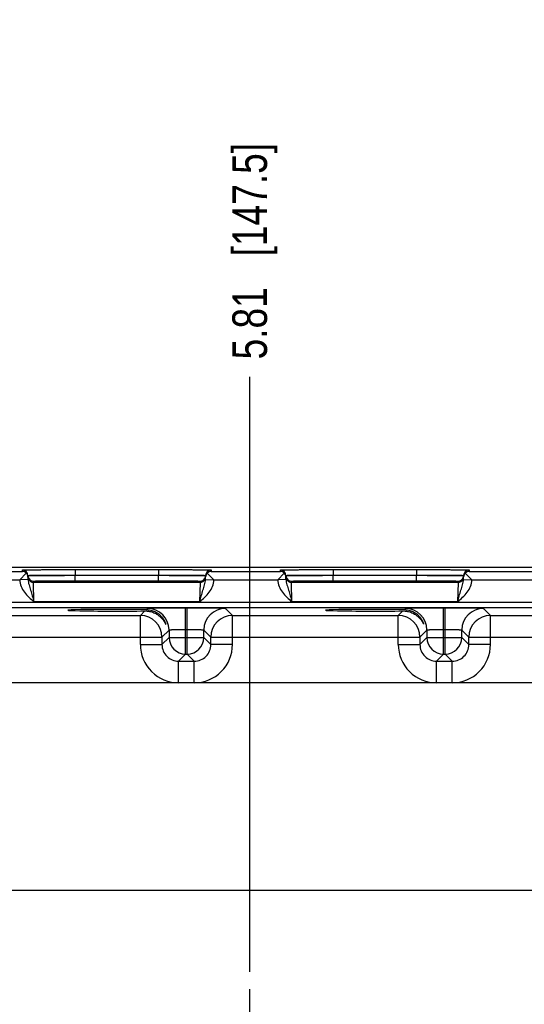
# Model space of a CAD drawing. Header units: inches. Extents: x 0 to 34, y 0 to 22.
# Tile 11 of 56: x 11 to 12.8, y 15.7 to 19.2. Entities that reach past the tile are written whole.
import ezdxf

# ---------------------------------------------------------------- set-up
doc = ezdxf.new("R2010")
doc.units = ezdxf.units.IN
doc.header["$LTSCALE"] = 1.87
doc.header["$MEASUREMENT"] = 0
doc.linetypes.add('CENTER', pattern=[0.6, 0.375, -0.075, 0.075, -0.075])
doc.layers.get('0').update_dxf_attribs({"linetype": 'CONTINUOUS'})
for name, color, linetype in [('02___PRT_ALL_AXES', 7, 'CONTINUOUS'), ('DIMENSIONS', 7, 'CONTINUOUS'), ('FOAM', 7, 'CONTINUOUS')]:
    doc.layers.add(name, color=color, linetype=linetype)
doc.styles.get("Standard").update_dxf_attribs({"font": 'txt', "width": 0.8})
doc.dimstyles.new('DIMSTYLE_1', dxfattribs={"dimtxt": 0.125, "dimasz": 0.18, "dimexe": 0.125, "dimexo": 0.0625, "dimgap": 0.03125, "dimtad": 0, "dimtih": 1, "dimtoh": 1, "dimzin": 4, "dimdsep": 46, "dimtxsty": 'STANDARD', "dimblk": '_FILLED', "dimblk1": '_FILLED', "dimblk2": '_FILLED', "dimcen": 0.09, "dimadec": 0, "dimazin": 0, "dimtp": 0.01, "dimtm": 0.01, "dimtfac": 1, "dimtofl": 0, "dimtmove": 0, "dimatfit": 3, "dimldrblk": '_FILLED', "dimfxl": 1, "dimtolj": 1, "dimtzin": 4, "dimarcsym": 0})

# ---------------------------------------------------------------- blocks, each defined once
blk = doc.blocks.new('*D19')
at = {"layer": 'DIMENSIONS', "color": 2, "linetype": 'CONTINUOUS'}
blk.add_line((11.8203, 15.8102), (11.8203, 17.9562), dxfattribs=at)
at = {"layer": 'DIMENSIONS', "color": 2, "linetype": 'CONTINUOUS', "insert": (11.7578, 18.0187), "char_height": 0.125, "width": 1.225, "attachment_point": 1, "rotation": 90, "line_spacing_factor": 0.9}
blk.add_mtext('5.81{\\Ftxt.shx;\\W1.000000;\\H0.125000; }[147.5]', dxfattribs=at)
blk = doc.blocks.new('_FILLED')
at = {"color": 0, "linetype": 'BYBLOCK'}
blk.add_solid([(0, 0), (-1, 0.174), (-1, -0.174)], dxfattribs=at)
blk = doc.blocks.new('*D20')
at = {"layer": 'DIMENSIONS', "color": 2, "linetype": 'CONTINUOUS'}
blk.add_line((15.5403, 15.8102), (15.5403, 17.9562), dxfattribs=at)
at = {"layer": 'DIMENSIONS', "color": 2, "linetype": 'CONTINUOUS', "insert": (15.4778, 18.0187), "char_height": 0.125, "width": 1.025, "attachment_point": 1, "rotation": 90, "line_spacing_factor": 0.9}
blk.add_mtext('9.53{\\Ftxt.shx;\\W1.000000;\\H0.125000; }[242]', dxfattribs=at)

msp = doc.modelspace()

# ---------------------------------------------------------------- linework, layer by layer
at = {"color": 7, "linetype": 'CONTINUOUS'}
for p, q in [((16.6522, 17.2687), (7.2288, 17.2687)), ((11.001, 17.2543), (11.0009, 17.2593)), ((11.1909, 17.2609), (11.1909, 17.2413)), ((11.1909, 17.2609), (11.4916, 17.2609)), ((11.4916, 17.2609), (11.4916, 17.2413)), ((11.6816, 17.2593), (11.6815, 17.2543)), ((11.931, 17.2543), (11.9309, 17.2593)), ((12.1209, 17.2609), (12.1209, 17.2413)), ((12.1209, 17.2609), (12.4216, 17.2609)), ((12.4216, 17.2609), (12.4216, 17.2413)), ((12.6116, 17.2593), (12.6115, 17.2543)), ((10.7515, 17.2543), (11.001, 17.2543)), ((10.7613, 17.2243), (10.9912, 17.2243)), ((11.015, 17.2485), (10.9912, 17.2243)), ((11.0212, 17.2249), (10.9913, 17.2243)), ((11.0209, 17.2396), (11.0216, 17.2398)), ((11.0212, 17.2249), (11.0209, 17.2396)), ((11.0209, 17.2389), (11.0216, 17.239)), ((11.1909, 17.2402), (11.1909, 17.2413)), ((11.1909, 17.2413), (11.4916, 17.2413)), ((11.1909, 17.2206), (11.1909, 17.2402)), ((11.1909, 17.2402), (11.4916, 17.2402)), ((11.1909, 17.2206), (11.4916, 17.2206)), ((11.4916, 17.2402), (11.4916, 17.2413)), ((11.4916, 17.2206), (11.4916, 17.2402)), ((11.6609, 17.2398), (11.6616, 17.2396)), ((11.6609, 17.239), (11.6616, 17.2389)), ((11.6613, 17.2249), (11.6616, 17.2396)), ((11.6613, 17.2249), (11.6912, 17.2243)), ((11.6675, 17.2485), (11.6912, 17.2243)), ((11.6815, 17.2543), (11.931, 17.2543)), ((11.6913, 17.2243), (11.9212, 17.2243)), ((11.945, 17.2485), (11.9212, 17.2243)), ((11.9512, 17.2249), (11.9213, 17.2243)), ((11.9509, 17.2396), (11.9516, 17.2398)), ((11.9512, 17.2249), (11.9509, 17.2396)), ((11.9509, 17.2389), (11.9516, 17.239)), ((12.1209, 17.2402), (12.1209, 17.2413)), ((12.1209, 17.2413), (12.4216, 17.2413)), ((12.1209, 17.2206), (12.1209, 17.2402)), ((12.1209, 17.2402), (12.4216, 17.2402)), ((12.1209, 17.2206), (12.4216, 17.2206)), ((12.4216, 17.2402), (12.4216, 17.2413)), ((12.4216, 17.2206), (12.4216, 17.2402)), ((12.5909, 17.2398), (12.5916, 17.2396)), ((12.5909, 17.239), (12.5916, 17.2389)), ((12.5913, 17.2249), (12.5916, 17.2396)), ((12.5913, 17.2249), (12.6212, 17.2243)), ((12.5975, 17.2485), (12.6212, 17.2243)), ((12.6115, 17.2543), (12.861, 17.2543)), ((12.6213, 17.2243), (12.8512, 17.2243)), ((11.041, 17.2146), (11.0409, 17.2193)), ((11.6415, 17.2146), (11.041, 17.2146)), ((11.0426, 17.1446), (11.041, 17.2146)), ((11.1475, 17.2187), (11.1505, 17.219)), ((11.1505, 17.2184), (11.1475, 17.2187)), ((11.1617, 17.2181), (11.1505, 17.2184)), ((11.1516, 17.2184), (11.1509, 17.2184)), ((11.1525, 17.2184), (11.1516, 17.2184)), ((11.154, 17.2183), (11.1525, 17.2184)), ((11.1559, 17.2182), (11.154, 17.2183)), ((11.1589, 17.2182), (11.1559, 17.2182)), ((11.1636, 17.2181), (11.1589, 17.2182)), ((11.1722, 17.2179), (11.1636, 17.2181)), ((11.1833, 17.2178), (11.1722, 17.2179)), ((11.1976, 17.2176), (11.1833, 17.2178)), ((11.2152, 17.2174), (11.1976, 17.2176)), ((11.2365, 17.2173), (11.2152, 17.2174)), ((11.2619, 17.2172), (11.2365, 17.2173)), ((11.2867, 17.2171), (11.2619, 17.2172)), ((11.3142, 17.2171), (11.2867, 17.2171)), ((11.3457, 17.217), (11.3142, 17.2171)), ((11.3742, 17.2171), (11.3457, 17.217)), ((11.3999, 17.2171), (11.3742, 17.2171)), ((11.4269, 17.2172), (11.3999, 17.2171)), ((11.45, 17.2173), (11.4269, 17.2172)), ((11.4695, 17.2175), (11.45, 17.2173)), ((11.4871, 17.2176), (11.4695, 17.2175)), ((11.5006, 17.2178), (11.4871, 17.2176)), ((11.5126, 17.2179), (11.5006, 17.2178)), ((11.5206, 17.2181), (11.5126, 17.2179)), ((11.525, 17.2182), (11.5206, 17.2181)), ((11.532, 17.2184), (11.5209, 17.2181)), ((11.5279, 17.2183), (11.525, 17.2182)), ((11.5296, 17.2183), (11.5279, 17.2183)), ((11.5305, 17.2184), (11.5296, 17.2183)), ((11.5313, 17.2184), (11.5305, 17.2184)), ((11.532, 17.2185), (11.5313, 17.2184)), ((11.532, 17.219), (11.535, 17.2187)), ((11.535, 17.2187), (11.532, 17.2184)), ((11.6415, 17.2146), (11.6399, 17.1446)), ((11.6416, 17.2193), (11.6415, 17.2146)), ((11.971, 17.2146), (11.9709, 17.2193)), ((12.5715, 17.2146), (11.971, 17.2146)), ((11.9726, 17.1446), (11.971, 17.2146)), ((12.0775, 17.2187), (12.0805, 17.219)), ((12.0805, 17.2184), (12.0775, 17.2187)), ((12.0917, 17.2181), (12.0805, 17.2184)), ((12.0816, 17.2184), (12.0809, 17.2184)), ((12.0825, 17.2184), (12.0816, 17.2184)), ((12.084, 17.2183), (12.0825, 17.2184)), ((12.0859, 17.2182), (12.084, 17.2183)), ((12.0889, 17.2182), (12.0859, 17.2182)), ((12.0936, 17.2181), (12.0889, 17.2182)), ((12.1022, 17.2179), (12.0936, 17.2181)), ((12.1133, 17.2178), (12.1022, 17.2179)), ((12.1276, 17.2176), (12.1133, 17.2178)), ((12.1452, 17.2174), (12.1276, 17.2176)), ((12.1665, 17.2173), (12.1452, 17.2174)), ((12.1919, 17.2172), (12.1665, 17.2173)), ((12.2167, 17.2171), (12.1919, 17.2172)), ((12.2442, 17.2171), (12.2167, 17.2171)), ((12.2757, 17.217), (12.2442, 17.2171)), ((12.3042, 17.2171), (12.2757, 17.217)), ((12.3299, 17.2171), (12.3042, 17.2171)), ((12.3569, 17.2172), (12.3299, 17.2171)), ((12.38, 17.2173), (12.3569, 17.2172)), ((12.3995, 17.2175), (12.38, 17.2173)), ((12.4171, 17.2176), (12.3995, 17.2175)), ((12.4306, 17.2178), (12.4171, 17.2176)), ((12.4426, 17.2179), (12.4306, 17.2178)), ((12.4506, 17.2181), (12.4426, 17.2179)), ((12.455, 17.2182), (12.4506, 17.2181)), ((12.462, 17.2184), (12.4509, 17.2181)), ((12.4579, 17.2183), (12.455, 17.2182)), ((12.4596, 17.2183), (12.4579, 17.2183)), ((12.4605, 17.2184), (12.4596, 17.2183)), ((12.4613, 17.2184), (12.4605, 17.2184)), ((12.462, 17.2185), (12.4613, 17.2184)), ((12.462, 17.219), (12.465, 17.2187)), ((12.465, 17.2187), (12.462, 17.2184)), ((12.5715, 17.2146), (12.5699, 17.1446)), ((12.5716, 17.2193), (12.5715, 17.2146)), ((16.4479, 17.1424), (9.0497, 17.1424)), ((16.4479, 17.1234), (9.0497, 17.1234)), ((11.6399, 17.1446), (11.0426, 17.1446)), ((11.4473, 17.1167), (11.4515, 17.121)), ((11.5895, 16.956), (11.5895, 17.1233)), ((11.5895, 17.1233), (11.595, 17.1233)), ((11.595, 16.956), (11.595, 17.1233)), ((11.733, 17.121), (11.7584, 17.0956)), ((12.5699, 17.1446), (11.9726, 17.1446)), ((12.3773, 17.1167), (12.3815, 17.121)), ((12.5195, 16.956), (12.5195, 17.1233)), ((12.5195, 17.1233), (12.525, 17.1233)), ((12.525, 16.956), (12.525, 17.1233)), ((12.663, 17.121), (12.6884, 17.0956)), ((10.8284, 17.0956), (11.4261, 17.0956)), ((11.4261, 17.0956), (11.4422, 17.1117)), ((11.4261, 16.9906), (11.4261, 17.0956)), ((11.7584, 16.9906), (11.7584, 17.0956)), ((11.7584, 17.0956), (12.3561, 17.0956)), ((12.3561, 17.0956), (12.3722, 17.1117)), ((12.3561, 16.9906), (12.3561, 17.0956)), ((12.6884, 17.0956), (13.2861, 17.0956)), ((12.6884, 16.9906), (12.6884, 17.0956)), ((11.5295, 17.043), (11.5041, 17.0176)), ((11.5295, 17.043), (11.5295, 17.016)), ((11.5895, 17.0454), (11.595, 17.0454)), ((11.655, 17.016), (11.655, 17.043)), ((11.655, 17.043), (11.6804, 17.0176)), ((12.4595, 17.043), (12.4341, 17.0176)), ((12.4595, 17.043), (12.4595, 17.016)), ((12.5195, 17.0454), (12.525, 17.0454)), ((12.585, 17.016), (12.585, 17.043)), ((12.585, 17.043), (12.6104, 17.0176)), ((10.7504, 17.0176), (11.5041, 17.0176)), ((11.5041, 17.0176), (11.5041, 16.9906)), ((11.5295, 17.016), (11.5041, 16.9906)), ((11.5295, 17.016), (11.655, 17.016)), ((11.655, 17.016), (11.6804, 16.9906)), ((11.6804, 16.9906), (11.6804, 17.0176)), ((11.6804, 17.0176), (12.4341, 17.0176)), ((12.4341, 17.0176), (12.4341, 16.9906)), ((12.4595, 17.016), (12.4341, 16.9906)), ((12.4595, 17.016), (12.585, 17.016)), ((12.585, 17.016), (12.6104, 16.9906)), ((12.6104, 17.0176), (13.3641, 17.0176)), ((12.6104, 16.9906), (12.6104, 17.0176)), ((11.4261, 16.9906), (11.5041, 16.9906)), ((11.7584, 16.9906), (11.6804, 16.9906)), ((12.3561, 16.9906), (12.4341, 16.9906)), ((12.6884, 16.9906), (12.6104, 16.9906)), ((11.5895, 16.956), (11.5641, 16.9306)), ((11.5895, 16.956), (11.595, 16.956)), ((11.595, 16.956), (11.6204, 16.9306)), ((12.5195, 16.956), (12.4941, 16.9306)), ((12.5195, 16.956), (12.525, 16.956)), ((12.525, 16.956), (12.5504, 16.9306)), ((11.5641, 16.8526), (11.5641, 16.9306)), ((11.5641, 16.9306), (11.6204, 16.9306)), ((11.6204, 16.8526), (11.6204, 16.9306)), ((12.4941, 16.8526), (12.4941, 16.9306)), ((12.4941, 16.9306), (12.5504, 16.9306)), ((12.5504, 16.8526), (12.5504, 16.9306))]:
    msp.add_line(p, q, dxfattribs=at)
for points in [[(11.1509, 17.2184), (11.1504, 17.2185), (11.1502, 17.2185), (11.15, 17.2185), (11.1499, 17.2185), (11.1498, 17.2185)], [(11.5327, 17.2185), (11.5327, 17.2185), (11.5326, 17.2185), (11.5324, 17.2185), (11.5322, 17.2185), (11.532, 17.2185)], [(12.0809, 17.2184), (12.0804, 17.2185), (12.0802, 17.2185), (12.08, 17.2185), (12.0799, 17.2185), (12.0798, 17.2185)], [(12.4627, 17.2185), (12.4627, 17.2185), (12.4626, 17.2185), (12.4624, 17.2185), (12.4622, 17.2185), (12.462, 17.2185)]]:
    msp.add_lwpolyline(points, dxfattribs=at)
for centre, radius, start, end in [((11.0009, 17.2393), 0.02, 1.0011, 90.0012), ((11.6816, 17.2393), 0.02, 89.9988, 178.9989), ((11.9309, 17.2393), 0.02, 1.0011, 90.0012), ((12.6116, 17.2393), 0.02, 89.9988, 178.9989), ((11.0008, 17.2341), 0.0202, 45.4262, 89.3219), ((11.0014, 17.2343), 0.0197, 1.0409, 46.2202), ((11.041, 17.2393), 0.02, 181.0079, 198.7958), ((11.0409, 17.2393), 0.02, 198.8014, 270.0007), ((11.041, 17.2346), 0.02, 206.4232, 270.0003), ((11.6415, 17.2346), 0.02, 269.9997, 333.5767), ((11.6416, 17.2393), 0.02, 269.9993, 341.1986), ((11.6416, 17.2393), 0.02, 341.2042, 358.9921), ((11.6812, 17.2343), 0.0197, 133.7798, 178.9591), ((11.6817, 17.2341), 0.0202, 90.6781, 134.5738), ((11.9308, 17.2341), 0.0202, 45.4262, 89.3219), ((11.9314, 17.2343), 0.0197, 1.0409, 46.2202), ((11.971, 17.2393), 0.02, 181.0079, 198.7958), ((11.9709, 17.2393), 0.02, 198.8014, 270.0007), ((11.971, 17.2346), 0.02, 206.4232, 270.0003), ((12.5715, 17.2346), 0.02, 269.9997, 333.5767), ((12.5716, 17.2393), 0.02, 269.9993, 341.1986), ((12.5716, 17.2393), 0.02, 341.2042, 358.9921), ((12.6112, 17.2343), 0.0197, 133.7798, 178.9591), ((12.6117, 17.2341), 0.0202, 90.6781, 134.5738), ((11.4515, 17.043), 0.078, 0.0209, 89.9791), ((11.7331, 17.043), 0.078, 90.0209, 179.9791), ((12.3815, 17.043), 0.078, 0.0209, 89.9791), ((12.6631, 17.043), 0.078, 90.0209, 179.9791), ((11.4261, 17.0176), 0.078, 0.0209, 89.9791), ((11.7584, 17.0176), 0.078, 90.0209, 179.9791), ((12.3561, 17.0176), 0.078, 0.0209, 89.9791), ((12.6884, 17.0176), 0.078, 90.0209, 179.9791), ((11.5895, 17.016), 0.06, 180.021, 269.979), ((11.595, 17.016), 0.06, 270.0209, 359.9791), ((12.5195, 17.016), 0.06, 180.021, 269.979), ((12.525, 17.016), 0.06, 270.0209, 359.9791), ((11.5641, 16.9906), 0.138, 179.9966, 270.0034), ((11.5641, 16.9906), 0.06, 179.9647, 270.0353), ((11.6204, 16.9906), 0.138, 269.9966, 0.0034), ((11.6204, 16.9906), 0.06, 269.9658, 0.0342), ((12.4941, 16.9906), 0.138, 179.9966, 270.0034), ((12.4941, 16.9906), 0.06, 179.9647, 270.0353), ((12.5504, 16.9906), 0.138, 269.9966, 0.0034), ((12.5504, 16.9906), 0.06, 269.9658, 0.0342)]:
    msp.add_arc(centre, radius, start, end, dxfattribs=at)
for centre in [(11.3413, 17.1143), (12.2713, 17.1143)]:
    msp.add_ellipse(centre, major_axis=(0.1771, 0), ratio=0.017455, start_param=0.929285, end_param=5.318993, dxfattribs=at)
for points, knots in [([(11.0009, 17.2593), (11.0009, 17.2593), (11.001, 17.2593), (11.0012, 17.2594), (11.0015, 17.2594), (11.0019, 17.2595), (11.0024, 17.2595), (11.0033, 17.2596), (11.0047, 17.2596), (11.0068, 17.2597), (11.0092, 17.2598), (11.0122, 17.2599), (11.0155, 17.2599), (11.0193, 17.26), (11.0251, 17.2601), (11.0334, 17.2602), (11.0445, 17.2604), (11.057, 17.2605), (11.0707, 17.2606), (11.0857, 17.2607), (11.1016, 17.2608), (11.1244, 17.2609), (11.1543, 17.2609), (11.1785, 17.2609), (11.1909, 17.2609)], [0, 0, 0, 0, 0.000367, 0.001291, 0.002806, 0.004918, 0.007626, 0.010931, 0.019321, 0.030071, 0.043156, 0.058545, 0.076202, 0.096083, 0.118142, 0.168576, 0.22702, 0.29291, 0.365614, 0.444431, 0.5286, 0.617312, 0.804907, 1, 1, 1, 1]), ([(11.4916, 17.2609), (11.504, 17.2609), (11.5282, 17.2609), (11.5581, 17.2609), (11.5809, 17.2608), (11.5968, 17.2607), (11.6118, 17.2606), (11.6255, 17.2605), (11.638, 17.2604), (11.6491, 17.2602), (11.6574, 17.2601), (11.6632, 17.26), (11.667, 17.2599), (11.6703, 17.2599), (11.6733, 17.2598), (11.6757, 17.2597), (11.6778, 17.2596), (11.6792, 17.2596), (11.6801, 17.2595), (11.6806, 17.2595), (11.681, 17.2594), (11.6813, 17.2594), (11.6815, 17.2593), (11.6816, 17.2593), (11.6816, 17.2593)], [0, 0, 0, 0, 0.195093, 0.382688, 0.4714, 0.555569, 0.634386, 0.70709, 0.77298, 0.831424, 0.881858, 0.903917, 0.923799, 0.941455, 0.956844, 0.969929, 0.980679, 0.989069, 0.992374, 0.995082, 0.997194, 0.998709, 0.999633, 1, 1, 1, 1]), ([(11.9309, 17.2593), (11.9309, 17.2593), (11.931, 17.2593), (11.9312, 17.2594), (11.9315, 17.2594), (11.9319, 17.2595), (11.9324, 17.2595), (11.9333, 17.2596), (11.9347, 17.2596), (11.9368, 17.2597), (11.9392, 17.2598), (11.9422, 17.2599), (11.9455, 17.2599), (11.9493, 17.26), (11.9551, 17.2601), (11.9634, 17.2602), (11.9745, 17.2604), (11.987, 17.2605), (12.0007, 17.2606), (12.0157, 17.2607), (12.0316, 17.2608), (12.0544, 17.2609), (12.0843, 17.2609), (12.1085, 17.2609), (12.1209, 17.2609)], [0, 0, 0, 0, 0.000367, 0.001291, 0.002806, 0.004918, 0.007626, 0.010931, 0.019321, 0.030071, 0.043156, 0.058545, 0.076202, 0.096083, 0.118142, 0.168576, 0.22702, 0.29291, 0.365614, 0.444431, 0.5286, 0.617312, 0.804907, 1, 1, 1, 1]), ([(12.4216, 17.2609), (12.434, 17.2609), (12.4582, 17.2609), (12.4881, 17.2609), (12.5109, 17.2608), (12.5268, 17.2607), (12.5418, 17.2606), (12.5555, 17.2605), (12.568, 17.2604), (12.5791, 17.2602), (12.5874, 17.2601), (12.5932, 17.26), (12.597, 17.2599), (12.6003, 17.2599), (12.6033, 17.2598), (12.6057, 17.2597), (12.6078, 17.2596), (12.6092, 17.2596), (12.6101, 17.2595), (12.6106, 17.2595), (12.611, 17.2594), (12.6113, 17.2594), (12.6115, 17.2593), (12.6116, 17.2593), (12.6116, 17.2593)], [0, 0, 0, 0, 0.195093, 0.382688, 0.4714, 0.555569, 0.634386, 0.70709, 0.77298, 0.831424, 0.881858, 0.903917, 0.923799, 0.941455, 0.956844, 0.969929, 0.980679, 0.989069, 0.992374, 0.995082, 0.997194, 0.998709, 0.999633, 1, 1, 1, 1]), ([(10.9912, 17.2243), (10.9913, 17.2162), (10.9949, 17.1999), (11.0074, 17.1786), (11.0241, 17.1606), (11.0364, 17.1499), (11.0426, 17.1446)], [0, 0, 0, 0, 0.249327, 0.499215, 0.749509, 1, 1, 1, 1]), ([(11.0212, 17.2249), (11.0212, 17.2215), (11.0221, 17.2149), (11.0246, 17.2054), (11.0276, 17.1959), (11.0317, 17.1828), (11.0368, 17.1657), (11.0406, 17.1517), (11.0426, 17.1446)], [0, 0, 0, 0, 0.120104, 0.238268, 0.357052, 0.478569, 0.733305, 1, 1, 1, 1]), ([(11.0216, 17.2398), (11.0223, 17.2399), (11.0241, 17.24), (11.0276, 17.2402), (11.0326, 17.2404), (11.0388, 17.2405), (11.0464, 17.2407), (11.059, 17.2408), (11.0773, 17.241), (11.1021, 17.2412), (11.13, 17.2413), (11.1599, 17.2413), (11.1804, 17.2413), (11.1909, 17.2413)], [0, 0, 0, 0, 0.012373, 0.033215, 0.06236, 0.099562, 0.144504, 0.196803, 0.321615, 0.46972, 0.636032, 0.814839, 1, 1, 1, 1]), ([(11.0216, 17.239), (11.0223, 17.2391), (11.0242, 17.2391), (11.0277, 17.2392), (11.0326, 17.2393), (11.0418, 17.2394), (11.0565, 17.2396), (11.0774, 17.2398), (11.1022, 17.2399), (11.1404, 17.2401), (11.1704, 17.2402), (11.1909, 17.2402)], [0, 0, 0, 0, 0.012397, 0.033273, 0.06245, 0.099681, 0.196962, 0.321786, 0.469873, 0.636146, 1, 1, 1, 1]), ([(11.0409, 17.2193), (11.0409, 17.2193), (11.041, 17.2193), (11.0411, 17.2193), (11.0414, 17.2194), (11.0418, 17.2194), (11.0427, 17.2195), (11.0439, 17.2195), (11.0455, 17.2196), (11.0475, 17.2197), (11.0498, 17.2197), (11.0536, 17.2198), (11.0591, 17.2199), (11.0666, 17.22), (11.0753, 17.2201), (11.0852, 17.2202), (11.0961, 17.2203), (11.1078, 17.2204), (11.1204, 17.2204), (11.1384, 17.2205), (11.162, 17.2206), (11.1811, 17.2206), (11.1909, 17.2206)], [0, 0, 0, 0, 0.000367, 0.001291, 0.002806, 0.004918, 0.010931, 0.019321, 0.030071, 0.043156, 0.058545, 0.076201, 0.118142, 0.168576, 0.22702, 0.29291, 0.365614, 0.44443, 0.5286, 0.617312, 0.804907, 1, 1, 1, 1]), ([(11.1505, 17.219), (11.1534, 17.2192), (11.161, 17.2194), (11.1751, 17.2196), (11.1943, 17.2198), (11.2179, 17.22), (11.2453, 17.2202), (11.2869, 17.2204), (11.3413, 17.2205), (11.3957, 17.2204), (11.4372, 17.2202), (11.4646, 17.22), (11.4882, 17.2198), (11.5074, 17.2196), (11.5215, 17.2194), (11.5291, 17.2192), (11.532, 17.219)], [0, 0, 0, 0, 0.022849, 0.060211, 0.110951, 0.173528, 0.246039, 0.326276, 0.500008, 0.673738, 0.753974, 0.826483, 0.889058, 0.939795, 0.977154, 1, 1, 1, 1]), ([(11.4916, 17.2413), (11.5021, 17.2413), (11.5226, 17.2413), (11.5526, 17.2413), (11.5804, 17.2412), (11.6052, 17.241), (11.6235, 17.2408), (11.6361, 17.2407), (11.6437, 17.2405), (11.6499, 17.2404), (11.6549, 17.2402), (11.6584, 17.24), (11.6603, 17.2399), (11.6609, 17.2398)], [0, 0, 0, 0, 0.185163, 0.363973, 0.530287, 0.678393, 0.803205, 0.855503, 0.900445, 0.937646, 0.966789, 0.987629, 1, 1, 1, 1]), ([(11.4916, 17.2402), (11.5121, 17.2402), (11.5421, 17.2401), (11.5803, 17.2399), (11.6051, 17.2398), (11.626, 17.2396), (11.6407, 17.2394), (11.6499, 17.2393), (11.6548, 17.2392), (11.6583, 17.2391), (11.6602, 17.2391), (11.6609, 17.239)], [0, 0, 0, 0, 0.363854, 0.530127, 0.678214, 0.803038, 0.900319, 0.93755, 0.966727, 0.987603, 1, 1, 1, 1]), ([(11.4916, 17.2206), (11.5014, 17.2206), (11.5205, 17.2206), (11.5441, 17.2205), (11.5621, 17.2204), (11.5747, 17.2204), (11.5865, 17.2203), (11.5973, 17.2202), (11.6072, 17.2201), (11.6159, 17.22), (11.6235, 17.2199), (11.629, 17.2198), (11.6327, 17.2197), (11.635, 17.2197), (11.637, 17.2196), (11.6386, 17.2195), (11.6398, 17.2195), (11.6407, 17.2194), (11.6411, 17.2194), (11.6414, 17.2193), (11.6415, 17.2193), (11.6416, 17.2193), (11.6416, 17.2193)], [0, 0, 0, 0, 0.195093, 0.382688, 0.4714, 0.55557, 0.634386, 0.70709, 0.77298, 0.831424, 0.881858, 0.923799, 0.941455, 0.956844, 0.969929, 0.980679, 0.989069, 0.995082, 0.997194, 0.998709, 0.999633, 1, 1, 1, 1]), ([(11.6399, 17.1446), (11.6419, 17.1517), (11.6457, 17.1657), (11.6508, 17.1828), (11.6549, 17.1959), (11.6579, 17.2054), (11.6604, 17.2149), (11.6613, 17.2215), (11.6613, 17.2249)], [0, 0, 0, 0, 0.266694, 0.521431, 0.642948, 0.761732, 0.879896, 1, 1, 1, 1]), ([(11.6399, 17.1446), (11.6461, 17.1499), (11.6584, 17.1606), (11.6751, 17.1786), (11.6876, 17.1999), (11.6912, 17.2162), (11.6913, 17.2243)], [0, 0, 0, 0, 0.250502, 0.500799, 0.750681, 1, 1, 1, 1]), ([(11.9212, 17.2243), (11.9213, 17.2162), (11.9249, 17.1999), (11.9374, 17.1786), (11.9541, 17.1606), (11.9664, 17.1499), (11.9726, 17.1446)], [0, 0, 0, 0, 0.249327, 0.499215, 0.749509, 1, 1, 1, 1]), ([(11.9512, 17.2249), (11.9512, 17.2215), (11.9521, 17.2149), (11.9546, 17.2054), (11.9576, 17.1959), (11.9617, 17.1828), (11.9668, 17.1657), (11.9706, 17.1517), (11.9726, 17.1446)], [0, 0, 0, 0, 0.120104, 0.238268, 0.357052, 0.478569, 0.733305, 1, 1, 1, 1]), ([(11.9516, 17.2398), (11.9523, 17.2399), (11.9541, 17.24), (11.9576, 17.2402), (11.9626, 17.2404), (11.9688, 17.2405), (11.9764, 17.2407), (11.989, 17.2408), (12.0073, 17.241), (12.0321, 17.2412), (12.06, 17.2413), (12.0899, 17.2413), (12.1104, 17.2413), (12.1209, 17.2413)], [0, 0, 0, 0, 0.012373, 0.033215, 0.06236, 0.099562, 0.144504, 0.196803, 0.321615, 0.46972, 0.636032, 0.814839, 1, 1, 1, 1]), ([(11.9516, 17.239), (11.9523, 17.2391), (11.9542, 17.2391), (11.9577, 17.2392), (11.9626, 17.2393), (11.9718, 17.2394), (11.9865, 17.2396), (12.0074, 17.2398), (12.0322, 17.2399), (12.0704, 17.2401), (12.1004, 17.2402), (12.1209, 17.2402)], [0, 0, 0, 0, 0.012397, 0.033273, 0.06245, 0.099681, 0.196962, 0.321786, 0.469873, 0.636146, 1, 1, 1, 1]), ([(11.9709, 17.2193), (11.9709, 17.2193), (11.971, 17.2193), (11.9711, 17.2193), (11.9714, 17.2194), (11.9718, 17.2194), (11.9727, 17.2195), (11.9739, 17.2195), (11.9755, 17.2196), (11.9775, 17.2197), (11.9798, 17.2197), (11.9836, 17.2198), (11.9891, 17.2199), (11.9966, 17.22), (12.0053, 17.2201), (12.0152, 17.2202), (12.0261, 17.2203), (12.0378, 17.2204), (12.0504, 17.2204), (12.0684, 17.2205), (12.092, 17.2206), (12.1111, 17.2206), (12.1209, 17.2206)], [0, 0, 0, 0, 0.000367, 0.001291, 0.002806, 0.004918, 0.010931, 0.019321, 0.030071, 0.043156, 0.058545, 0.076201, 0.118142, 0.168576, 0.22702, 0.29291, 0.365614, 0.44443, 0.5286, 0.617312, 0.804907, 1, 1, 1, 1]), ([(12.0805, 17.219), (12.0834, 17.2192), (12.091, 17.2194), (12.1051, 17.2196), (12.1243, 17.2198), (12.1479, 17.22), (12.1753, 17.2202), (12.2169, 17.2204), (12.2713, 17.2205), (12.3257, 17.2204), (12.3672, 17.2202), (12.3946, 17.22), (12.4182, 17.2198), (12.4374, 17.2196), (12.4515, 17.2194), (12.4591, 17.2192), (12.462, 17.219)], [0, 0, 0, 0, 0.022849, 0.060211, 0.110951, 0.173528, 0.246039, 0.326276, 0.500008, 0.673738, 0.753974, 0.826483, 0.889058, 0.939795, 0.977154, 1, 1, 1, 1]), ([(12.4216, 17.2413), (12.4321, 17.2413), (12.4526, 17.2413), (12.4826, 17.2413), (12.5104, 17.2412), (12.5352, 17.241), (12.5535, 17.2408), (12.5661, 17.2407), (12.5737, 17.2405), (12.5799, 17.2404), (12.5849, 17.2402), (12.5884, 17.24), (12.5903, 17.2399), (12.5909, 17.2398)], [0, 0, 0, 0, 0.185163, 0.363973, 0.530287, 0.678393, 0.803205, 0.855503, 0.900445, 0.937646, 0.966789, 0.987629, 1, 1, 1, 1]), ([(12.4216, 17.2402), (12.4421, 17.2402), (12.4721, 17.2401), (12.5103, 17.2399), (12.5351, 17.2398), (12.556, 17.2396), (12.5707, 17.2394), (12.5799, 17.2393), (12.5848, 17.2392), (12.5883, 17.2391), (12.5902, 17.2391), (12.5909, 17.239)], [0, 0, 0, 0, 0.363854, 0.530127, 0.678214, 0.803038, 0.900319, 0.93755, 0.966727, 0.987603, 1, 1, 1, 1]), ([(12.4216, 17.2206), (12.4314, 17.2206), (12.4505, 17.2206), (12.4741, 17.2205), (12.4921, 17.2204), (12.5047, 17.2204), (12.5165, 17.2203), (12.5273, 17.2202), (12.5372, 17.2201), (12.5459, 17.22), (12.5535, 17.2199), (12.559, 17.2198), (12.5627, 17.2197), (12.565, 17.2197), (12.567, 17.2196), (12.5686, 17.2195), (12.5698, 17.2195), (12.5707, 17.2194), (12.5711, 17.2194), (12.5714, 17.2193), (12.5715, 17.2193), (12.5716, 17.2193), (12.5716, 17.2193)], [0, 0, 0, 0, 0.195093, 0.382688, 0.4714, 0.55557, 0.634386, 0.70709, 0.77298, 0.831424, 0.881858, 0.923799, 0.941455, 0.956844, 0.969929, 0.980679, 0.989069, 0.995082, 0.997194, 0.998709, 0.999633, 1, 1, 1, 1]), ([(12.5699, 17.1446), (12.5719, 17.1517), (12.5757, 17.1657), (12.5808, 17.1828), (12.5849, 17.1959), (12.5879, 17.2054), (12.5904, 17.2149), (12.5913, 17.2215), (12.5913, 17.2249)], [0, 0, 0, 0, 0.266694, 0.521431, 0.642948, 0.761732, 0.879896, 1, 1, 1, 1]), ([(12.5699, 17.1446), (12.5761, 17.1499), (12.5884, 17.1606), (12.6051, 17.1786), (12.6176, 17.1999), (12.6212, 17.2162), (12.6213, 17.2243)], [0, 0, 0, 0, 0.250502, 0.500799, 0.750681, 1, 1, 1, 1]), ([(11.5209, 17.2181), (11.5112, 17.2179), (11.4874, 17.2176), (11.4464, 17.2173), (11.3963, 17.2171), (11.3413, 17.217), (11.2863, 17.2171), (11.2361, 17.2173), (11.1951, 17.2176), (11.1714, 17.2179), (11.1617, 17.2181)], [0, 0, 0, 0, 0.080888, 0.198401, 0.342275, 0.499936, 0.657606, 0.801506, 0.91906, 1, 1, 1, 1]), ([(12.4509, 17.2181), (12.4412, 17.2179), (12.4174, 17.2176), (12.3764, 17.2173), (12.3263, 17.2171), (12.2713, 17.217), (12.2163, 17.2171), (12.1661, 17.2173), (12.1251, 17.2176), (12.1014, 17.2179), (12.0917, 17.2181)], [0, 0, 0, 0, 0.080888, 0.198401, 0.342275, 0.499936, 0.657606, 0.801506, 0.91906, 1, 1, 1, 1]), ([(11.4473, 17.1167), (11.4528, 17.1167), (11.4634, 17.1153), (11.4778, 17.1103), (11.4899, 17.1032), (11.4997, 17.0948), (11.5062, 17.0871), (11.5103, 17.0808), (11.5128, 17.0765), (11.5148, 17.0724), (11.5161, 17.0693), (11.5168, 17.0671), (11.5172, 17.0659), (11.5174, 17.065), (11.5175, 17.0646), (11.5175, 17.0644)], [0, 0, 0, 0, 0.177031, 0.338704, 0.487246, 0.624353, 0.750371, 0.808711, 0.863055, 0.912114, 0.953701, 0.970677, 0.984408, 0.994337, 1, 1, 1, 1]), ([(11.4515, 17.121), (11.4516, 17.121), (11.4519, 17.1211), (11.4525, 17.1212), (11.4534, 17.1213), (11.4547, 17.1215), (11.4562, 17.1216), (11.4589, 17.1217), (11.4631, 17.1219), (11.4689, 17.1221), (11.4759, 17.1223), (11.484, 17.1225), (11.4931, 17.1227), (11.503, 17.1228), (11.5178, 17.123), (11.5379, 17.1232), (11.5632, 17.1233), (11.5806, 17.1233), (11.5895, 17.1233)], [0, 0, 0, 0, 0.002193, 0.006647, 0.013412, 0.022485, 0.033853, 0.04749, 0.081447, 0.124043, 0.174882, 0.233486, 0.299305, 0.371722, 0.450054, 0.621468, 0.80711, 1, 1, 1, 1]), ([(11.595, 17.1233), (11.6039, 17.1233), (11.6213, 17.1233), (11.6466, 17.1232), (11.6667, 17.123), (11.6815, 17.1228), (11.6915, 17.1227), (11.7005, 17.1225), (11.7086, 17.1223), (11.7156, 17.1221), (11.7214, 17.1219), (11.7256, 17.1217), (11.7283, 17.1216), (11.7299, 17.1215), (11.7311, 17.1213), (11.732, 17.1212), (11.7326, 17.1211), (11.733, 17.121), (11.733, 17.121)], [0, 0, 0, 0, 0.19289, 0.378532, 0.549946, 0.628278, 0.700695, 0.766514, 0.825118, 0.875957, 0.918553, 0.95251, 0.966147, 0.977515, 0.986588, 0.993353, 0.997807, 1, 1, 1, 1]), ([(12.3773, 17.1167), (12.3828, 17.1167), (12.3934, 17.1153), (12.4078, 17.1103), (12.4199, 17.1032), (12.4297, 17.0948), (12.4362, 17.0871), (12.4403, 17.0808), (12.4428, 17.0765), (12.4448, 17.0724), (12.4461, 17.0693), (12.4468, 17.0671), (12.4472, 17.0659), (12.4474, 17.065), (12.4475, 17.0646), (12.4475, 17.0644)], [0, 0, 0, 0, 0.17703, 0.338704, 0.487245, 0.624351, 0.750371, 0.808711, 0.863055, 0.912114, 0.953701, 0.970676, 0.984408, 0.994337, 1, 1, 1, 1]), ([(12.3815, 17.121), (12.3816, 17.121), (12.3819, 17.1211), (12.3825, 17.1212), (12.3834, 17.1213), (12.3847, 17.1215), (12.3862, 17.1216), (12.3889, 17.1217), (12.3931, 17.1219), (12.3989, 17.1221), (12.4059, 17.1223), (12.414, 17.1225), (12.4231, 17.1227), (12.433, 17.1228), (12.4478, 17.123), (12.4679, 17.1232), (12.4932, 17.1233), (12.5106, 17.1233), (12.5195, 17.1233)], [0, 0, 0, 0, 0.002193, 0.006647, 0.013412, 0.022485, 0.033853, 0.04749, 0.081447, 0.124043, 0.174882, 0.233486, 0.299305, 0.371722, 0.450054, 0.621468, 0.80711, 1, 1, 1, 1]), ([(12.525, 17.1233), (12.5339, 17.1233), (12.5513, 17.1233), (12.5766, 17.1232), (12.5967, 17.123), (12.6115, 17.1228), (12.6215, 17.1227), (12.6305, 17.1225), (12.6386, 17.1223), (12.6456, 17.1221), (12.6514, 17.1219), (12.6556, 17.1217), (12.6583, 17.1216), (12.6599, 17.1215), (12.6611, 17.1213), (12.662, 17.1212), (12.6626, 17.1211), (12.663, 17.121), (12.663, 17.121)], [0, 0, 0, 0, 0.19289, 0.378532, 0.549946, 0.628278, 0.700695, 0.766514, 0.825118, 0.875957, 0.918553, 0.95251, 0.966147, 0.977515, 0.986588, 0.993353, 0.997807, 1, 1, 1, 1]), ([(11.4422, 17.1117), (11.4481, 17.1118), (11.4592, 17.1107), (11.4746, 17.106), (11.4856, 17.1001), (11.4931, 17.0947), (11.4981, 17.0905), (11.5025, 17.0861), (11.5063, 17.0817), (11.5096, 17.0774), (11.5119, 17.0739), (11.5135, 17.0712), (11.5145, 17.0694), (11.5154, 17.0678), (11.516, 17.0666), (11.5165, 17.0658), (11.5167, 17.0653), (11.517, 17.0649), (11.5172, 17.0646), (11.5173, 17.0644), (11.5174, 17.0643), (11.5175, 17.0643), (11.5175, 17.0643), (11.5175, 17.0644)], [0, 0, 0, 0, 0.185701, 0.354956, 0.509515, 0.581818, 0.650864, 0.716594, 0.778757, 0.836808, 0.889732, 0.913756, 0.935732, 0.955257, 0.971812, 0.978801, 0.984829, 0.989822, 0.993718, 0.996473, 0.998076, 0.99878, 1, 1, 1, 1]), ([(12.3722, 17.1117), (12.3781, 17.1118), (12.3892, 17.1107), (12.4046, 17.106), (12.4156, 17.1001), (12.4231, 17.0947), (12.4281, 17.0905), (12.4325, 17.0861), (12.4363, 17.0817), (12.4396, 17.0774), (12.4419, 17.0739), (12.4435, 17.0712), (12.4445, 17.0694), (12.4454, 17.0678), (12.446, 17.0666), (12.4465, 17.0658), (12.4467, 17.0653), (12.447, 17.0649), (12.4472, 17.0646), (12.4473, 17.0644), (12.4474, 17.0643), (12.4475, 17.0643), (12.4475, 17.0643), (12.4475, 17.0644)], [0, 0, 0, 0, 0.185701, 0.354956, 0.509515, 0.581818, 0.650864, 0.716594, 0.778757, 0.836808, 0.889732, 0.913756, 0.935732, 0.955257, 0.971812, 0.978801, 0.984829, 0.989822, 0.993718, 0.996473, 0.998076, 0.99878, 1, 1, 1, 1]), ([(11.5295, 17.043), (11.5295, 17.043), (11.5296, 17.0431), (11.5301, 17.0433), (11.531, 17.0435), (11.5325, 17.0437), (11.5345, 17.0439), (11.5371, 17.0441), (11.5401, 17.0443), (11.5436, 17.0445), (11.5491, 17.0447), (11.5569, 17.045), (11.567, 17.0452), (11.578, 17.0453), (11.5856, 17.0454), (11.5895, 17.0454)], [0, 0, 0, 0, 0.0028, 0.007571, 0.023736, 0.048901, 0.082926, 0.125528, 0.176327, 0.234855, 0.300572, 0.451056, 0.622156, 0.807459, 1, 1, 1, 1]), ([(11.595, 17.0454), (11.5989, 17.0454), (11.6065, 17.0453), (11.6175, 17.0452), (11.6276, 17.045), (11.6354, 17.0447), (11.6409, 17.0445), (11.6444, 17.0443), (11.6475, 17.0441), (11.65, 17.0439), (11.652, 17.0437), (11.6535, 17.0435), (11.6544, 17.0433), (11.6549, 17.0431), (11.655, 17.043), (11.655, 17.043)], [0, 0, 0, 0, 0.192541, 0.377844, 0.548944, 0.699428, 0.765145, 0.823673, 0.874472, 0.917074, 0.951099, 0.976264, 0.992429, 0.9972, 1, 1, 1, 1]), ([(12.4595, 17.043), (12.4595, 17.043), (12.4596, 17.0431), (12.4601, 17.0433), (12.461, 17.0435), (12.4625, 17.0437), (12.4645, 17.0439), (12.4671, 17.0441), (12.4701, 17.0443), (12.4736, 17.0445), (12.4791, 17.0447), (12.4869, 17.045), (12.497, 17.0452), (12.508, 17.0453), (12.5156, 17.0454), (12.5195, 17.0454)], [0, 0, 0, 0, 0.0028, 0.007571, 0.023736, 0.048901, 0.082926, 0.125528, 0.176327, 0.234855, 0.300572, 0.451056, 0.622156, 0.807459, 1, 1, 1, 1]), ([(12.525, 17.0454), (12.5289, 17.0454), (12.5365, 17.0453), (12.5475, 17.0452), (12.5576, 17.045), (12.5654, 17.0447), (12.5709, 17.0445), (12.5744, 17.0443), (12.5775, 17.0441), (12.58, 17.0439), (12.582, 17.0437), (12.5835, 17.0435), (12.5844, 17.0433), (12.5849, 17.0431), (12.585, 17.043), (12.585, 17.043)], [0, 0, 0, 0, 0.192541, 0.377844, 0.548944, 0.699428, 0.765145, 0.823673, 0.874472, 0.917074, 0.951099, 0.976264, 0.992429, 0.9972, 1, 1, 1, 1])]:
    msp.add_open_spline(points, degree=3, knots=knots, dxfattribs=at)
for points in [[(11.0231, 17.2257), (11.0218, 17.2283), (11.0211, 17.2313), (11.021, 17.2342)], [(11.6594, 17.2257), (11.6607, 17.2283), (11.6614, 17.2313), (11.6615, 17.2342)], [(11.9531, 17.2257), (11.9518, 17.2283), (11.9511, 17.2313), (11.951, 17.2342)], [(12.5894, 17.2257), (12.5907, 17.2283), (12.5914, 17.2313), (12.5915, 17.2342)]]:
    msp.add_open_spline(points, degree=3, dxfattribs=at)
at = {"layer": '02___PRT_ALL_AXES', "color": 7, "linetype": 'CENTER'}
msp.add_line((11.8203, 15.4197), (11.8203, 15.7477), dxfattribs=at)
at = {"layer": 'FOAM', "color": 7, "linetype": 'CONTINUOUS'}
for p, q in [((16.2921, 16.8526), (9.2055, 16.8526)), ((9.2055, 16.1046), (16.2921, 16.1046))]:
    msp.add_line(p, q, dxfattribs=at)

# ---------------------------------------------------------------- dimensions: what is measured, and where the dimension line sits
at = {"layer": 'DIMENSIONS', "color": 2, "linetype": 'CONTINUOUS'}
for feature_location, picture, middle in [((11.8203, 15.8102), '*D19', (11.8203, 18.6312)), ((15.5403, 15.8102), '*D20', (15.5403, 18.5312))]:
    dim = msp.add_ordinate_dim(feature_location=feature_location, offset=(0, 2.146), dtype=1, origin=(6.0121, 15.7477), dimstyle='DIMSTYLE_1', dxfattribs=at)
    dim.commit()
    dim.dimension.update_dxf_attribs({"geometry": picture, "text_midpoint": middle})

doc.saveas('drawing.dxf')
